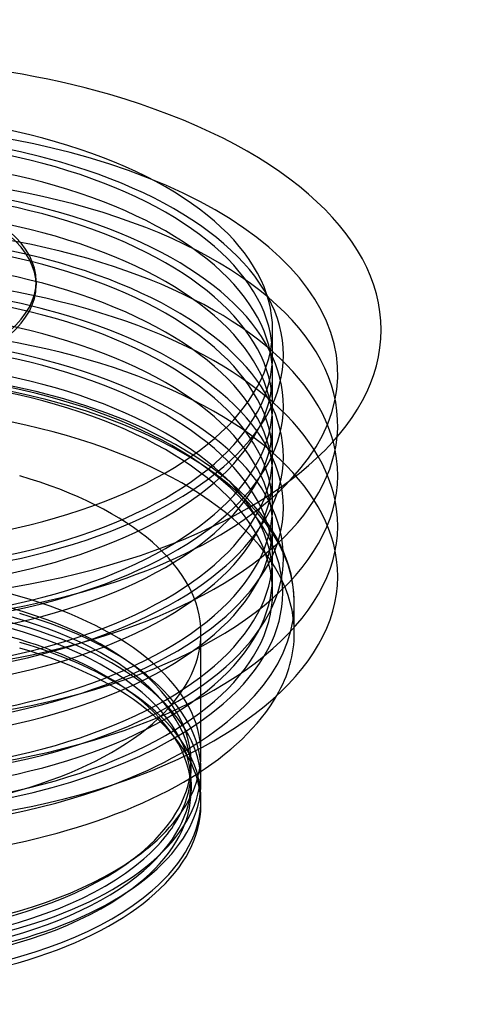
# Model space of a CAD drawing. Header units: millimetres. Extents: x -268 to 268, y -336 to 90.
# Tile 6 of 6: x 78 to 268, y -336 to 90. Entities that reach past the tile are written whole.
import ezdxf

# ---------------------------------------------------------------- set-up
doc = ezdxf.new("R2010")
doc.units = ezdxf.units.MM
doc.layers.add('HIDDEN', color=7, linetype='Continuous')
doc.layers.add('THICK', color=7, linetype='Continuous')

msp = doc.modelspace()

# ---------------------------------------------------------------- linework, layer by layer
at = {"layer": 'HIDDEN'}
for p, q in [((188, -54.67), (188, -43.73)), ((188, -76.53), (188, -62.81)), ((85.69, -70.49), (71.84, -67.43)), ((97.59, -73.66), (85.69, -70.49)), ((107.13, -76.6), (97.59, -73.66)), ((116.23, -79.77), (107.13, -76.6)), ((124.86, -83.16), (116.23, -79.77)), ((132.97, -86.72), (124.86, -83.16)), ((188, -98.4), (188, -84.68)), ((139.65, -89.97), (132.97, -86.72)), ((145.91, -93.31), (139.65, -89.97)), ((154.4, -98.39), (145.91, -93.31)), ((161.93, -103.55), (154.4, -98.39)), ((169.85, -109.86), (161.93, -103.55)), ((173.55, -113.2), (169.85, -109.86)), ((188, -120.27), (188, -106.54)), ((176.88, -116.5), (173.55, -113.2)), ((179.88, -119.75), (176.88, -116.5)), ((182.57, -122.96), (179.88, -119.75)), ((186.68, -128.57), (182.57, -122.96)), ((189.98, -134.01), (186.68, -128.57)), ((188, -142.14), (188, -128.41)), ((192.44, -138.99), (189.98, -134.01)), ((194.34, -143.84), (192.44, -138.99)), ((195.04, -145.99), (194.34, -143.84)), ((195.98, -149.5), (195.04, -145.99)), ((188, -157.44), (188, -150.28)), ((196.67, -152.97), (195.98, -149.5)), ((197.22, -157.38), (196.67, -152.97)), ((197.4, -161.77), (197.22, -157.38)), ((197.4, -174.94), (197.4, -161.77)), ((157, -227.07), (157, -174.94)), ((124.67, -199.18), (128.18, -201.66)), ((152.7, -234.52), (152.7, -230.8)), ((157, -234.77), (157, -234.52)), ((152.7, -239.54), (152.7, -243.27))]:
    msp.add_line(p, q, dxfattribs=at)
for centre, major_axis, start_param, end_param in [((0, -62.81), (216.2, 0), 1.047198, 3.581675), ((0, -54.67), (192.7, 0), 1.047198, 4.18879), ((0, -43.73), (-188, 0), -2.094395, -0.000001), ((0, -54.67), (188, 0), 1.047198, 3.141591), ((0, -62.81), (-188, 0), -2.094395, -0.000001), ((0, -43.73), (-188, 0), 3.141591, 4.18879), ((0, -76.53), (192.7, 0), 1.047198, 4.133318), ((0, -62.81), (216.2, 0), -0.440082, 1.047198), ((0, -84.68), (216.2, 0), 1.047198, 3.191825), ((0, -54.67), (192.7, 0), -2.094395, 1.047198), ((0, -54.67), (188, 0), -0.000001, 1.047198), ((0, -76.53), (188, 0), 1.047198, 3.141591), ((0, -62.81), (-188, 0), 3.141591, 4.18879), ((0, -84.68), (-188, 0), -2.094395, -0.000001), ((0, -98.4), (192.7, 0), 1.047198, 4.133318), ((0, -24.47), (85.65, 0), -0.000001, 1.047198), ((0, -84.68), (216.2, 0), -0.050232, 1.047198), ((0, -106.54), (216.2, 0), 1.047198, 3.040276), ((0, -76.53), (188, 0), -0.000001, 1.047198), ((0, -76.53), (192.7, 0), -0.991725, 1.047198), ((0, -98.4), (188, 0), 1.047198, 3.141591), ((0, -84.68), (-188, 0), 3.141591, 4.18879), ((0, -106.54), (-188, 0), -2.094395, -0.000001), ((0, -120.27), (192.7, 0), 1.047198, 4.133318), ((0, -128.41), (216.2, 0), 1.047198, 3.040276), ((0, -98.4), (188, 0), -0.000001, 1.047198), ((0, -98.4), (192.7, 0), -0.991725, 1.047198), ((0, -106.54), (216.2, 0), 0.101316, 1.047198), ((0, -120.27), (188, 0), 1.047198, 3.141591), ((0, -106.54), (-188, 0), 3.141591, 4.18879), ((0, -142.14), (192.7, 0), 1.047198, 4.133318), ((0, -128.41), (-188, 0), -2.094395, -0.000001), ((0, -150.28), (216.2, 0), 1.047198, 3.040276), ((0, -120.27), (192.7, 0), -0.991725, 1.047198), ((0, -128.41), (216.2, 0), 0.101316, 1.047198), ((0, -120.27), (188, 0), -0.000001, 1.047198), ((0, -142.14), (188, 0), 1.047198, 3.141591), ((0, -43.73), (-188, 0), 1.047198, 3.141591), ((0, -161.77), (-197.4, 0), -2.094395, -0.523599), ((0, -128.41), (-188, 0), 3.141591, 4.18879), ((0, -150.28), (-188, 0), -2.094395, -0.000001), ((0, -54.67), (188, 0), -2.094395, -0.000001), ((0, -157.44), (-188, 0), -2.094395, -0.000001), ((0, -142.14), (192.7, 0), -0.991725, 1.047198), ((0, -150.28), (216.2, 0), 0.101316, 1.047198), ((0, -157.44), (192.4, 0), -0.523599, 2.617994), ((0, -62.81), (-188, 0), 1.047198, 3.141591), ((0, -142.14), (188, 0), -0.000001, 1.047198), ((0, -174.94), (-197.4, 0), -2.094395, 0.000002), ((0, -150.28), (-188, 0), 3.141591, 4.18879), ((0, -76.53), (188, 0), -2.094395, -0.000001), ((0, -157.44), (-188, 0), 3.141591, 4.18879), ((0, -161.77), (-197.4, 0), 2.617994, 4.18879), ((0, -84.68), (-188, 0), 1.047198, 3.141591), ((0, -174.94), (-197.4, 0), -3.141592, -2.094395), ((0, -98.4), (188, 0), -2.094395, -0.000001), ((0, -106.54), (-188, 0), 1.047198, 3.141591), ((0, -174.94), (-157, 0), 3.141591, 4.18879), ((0, -120.27), (188, 0), -2.094395, -0.000001), ((0, -128.41), (-188, 0), 1.047198, 3.141591), ((0, -227.07), (157, 0), 1.047198, 2.617994), ((0, -142.14), (188, 0), -2.094395, -0.000001), ((0, -230.8), (-152.7, 0), 3.141591, 5.759587), ((0, -234.52), (-152.7, 0), 3.141591, 5.759587), ((0, -150.28), (-188, 0), 1.047198, 3.141591), ((0, -239.54), (157, 0), 1.047198, 3.141591), ((0, -239.54), (152.7, 0), -0.000001, 2.617994), ((0, -157.44), (-188, 0), 1.047198, 3.141591), ((0, -227.07), (157, 0), -0.000001, 1.047198), ((0, -243.27), (152.7, 0), 0.615622, 2.526021), ((0, -234.52), (-157, 0), 3.141591, 4.18879), ((0, -239.54), (157, 0), -0.000001, 1.047198), ((0, -174.94), (-157, 0), 1.047198, 3.141591), ((0, -174.94), (-197.4, 0), 2.863616, 3.141594), ((0, -246.99), (-157, 0), -2.525971, -2.094395), ((0, -249.42), (-157, 0), 3.141591, 4.18879), ((0, -243.27), (152.7, 0), -0.000001, 0.615622), ((0, -246.99), (-157, 0), -3.094137, -2.525971), ((0, -157.44), (192.4, 0), -2.094395, -0.523599), ((0, -161.77), (-197.4, 0), 2.217064, 2.617994), ((0, -227.07), (157, 0), -0.105436, -0.000001), ((0, -230.8), (-152.7, 0), 2.617994, 3.141591), ((0, -234.52), (-152.7, 0), 2.89514, 3.141591), ((0, -234.52), (-157, 0), 3.138454, 3.141591), ((0, -239.54), (152.7, 0), 3.141591, 5.759587), ((0, -239.54), (152.7, 0), -0.523599, -0.000001), ((0, -243.27), (152.7, 0), -0.523599, -0.000001), ((0, -230.8), (-152.7, 0), 2.526021, 2.617994), ((0, -243.27), (152.7, 0), -0.595705, -0.523599)]:
    msp.add_ellipse(centre, major_axis=major_axis, ratio=0.5, start_param=start_param, end_param=end_param, dxfattribs=at)
at = {"layer": 'THICK'}
for p, q in [((85.65, -22.73), (85.65, -24.47)), ((157, -239.54), (157, -234.77)), ((157, -249.42), (157, -246.99)), ((124.67, -274.88), (128.18, -272.4))]:
    msp.add_line(p, q, dxfattribs=at)
for centre, major_axis, start_param, end_param in [((0, -43.73), (235, 0), 1.047198, 4.18879), ((0, -43.73), (235, 0), -2.094395, 1.047198), ((0, -22.73), (85.65, 0), -0.000001, 1.047198), ((0, -22.73), (85.65, 0), -2.094395, -0.000001), ((0, -24.47), (85.65, 0), -2.094395, -0.000001), ((0, -84.68), (216.2, 0), -2.094395, -0.050232), ((0, -106.54), (216.2, 0), -2.094395, 0.101316), ((0, -62.81), (216.2, 0), -2.094395, -0.440082), ((0, -128.41), (216.2, 0), -2.094395, 0.101316), ((0, -150.28), (216.2, 0), -2.094395, 0.101316), ((0, -76.53), (192.7, 0), -2.094395, -0.991725), ((0, -98.4), (192.7, 0), -2.094395, -0.991725), ((0, -120.27), (192.7, 0), -2.094395, -0.991725), ((0, -174.94), (-197.4, 0), 1.226732, 2.863616), ((0, -142.14), (192.7, 0), -2.094395, -0.991725), ((0, -234.52), (-157, 0), 1.1546, 3.138454), ((0, -227.07), (157, 0), -0.523599, -0.105436), ((0, -161.77), (-197.4, 0), 1.047198, 2.217064), ((0, -239.54), (157, 0), -1.986992, -0.000001), ((0, -246.99), (-157, 0), 2.617994, 3.141591), ((0, -246.99), (-157, 0), 3.141591, 3.189049), ((0, -249.42), (-157, 0), 1.10268, 3.141591), ((0, -234.52), (-152.7, 0), 2.617994, 2.89514), ((0, -227.07), (157, 0), -0.615572, -0.523599), ((0, -227.07), (157, 0), -1.986992, -0.615572), ((0, -234.52), (-152.7, 0), 1.142118, 2.617994), ((0, -230.8), (-152.7, 0), 1.142118, 2.526021), ((0, -246.99), (-157, 0), 1.118156, 2.617994), ((0, -243.27), (152.7, 0), -1.999474, -0.595705)]:
    msp.add_ellipse(centre, major_axis=major_axis, ratio=0.5, start_param=start_param, end_param=end_param, dxfattribs=at)

doc.saveas('drawing.dxf')
